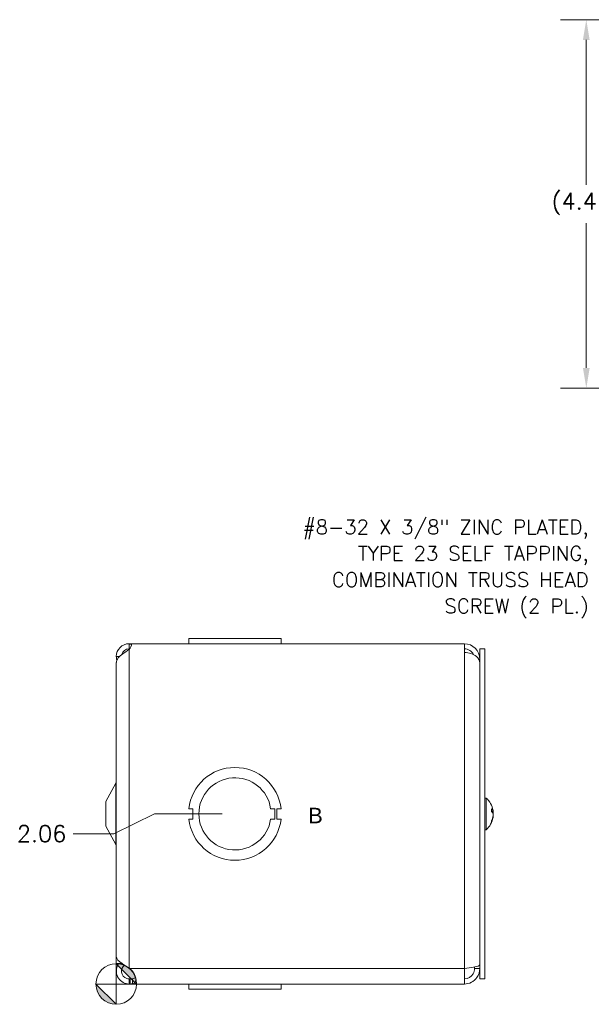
# Model space of a CAD drawing. Header units: inches. Extents: x 1.7 to 41, y 1.2 to 25.4.
# Tile 2 of 7: x 1.7 to 8.6, y 12.4 to 24.3. Entities that reach past the tile are written whole.
import ezdxf

# ---------------------------------------------------------------- set-up
doc = ezdxf.new("R2010")
doc.units = ezdxf.units.IN
doc.header["$LTSCALE"] = 2.5
doc.header["$MEASUREMENT"] = 0
for name, color, linetype, lineweight in [('Dimension (ANSI)', 7, 'Continuous', 5), ('Symbol (ANSI)', 7, 'Continuous', 5), ('Visible (ANSI)', 7, 'Continuous', 5), ('Visible Narrow (ANSI)', 7, 'Continuous', 5)]:
    doc.layers.add(name, color=color, linetype=linetype, lineweight=lineweight)
doc.styles.add('Note Text (ANSI)', font='tahoma.ttf')
doc.styles.add('ROMANS', font='RomanS.shx')
doc.dimstyles.new('Default (ANSI)', dxfattribs={"dimscale": 2.5, "dimtxt": 0.08, "dimasz": 0.098425, "dimexe": 0.125, "dimexo": 0.0625, "dimgap": 0.031496, "dimtad": 0, "dimtih": 1, "dimtoh": 1, "dimrnd": 1e-08, "dimzin": 0, "dimdsep": 46, "dimtxsty": 'ROMANS', "dimcen": 0.09, "dimdle": 0.393701, "dimclrd": 256, "dimclre": 256, "dimclrt": 256, "dimadec": 0, "dimazin": 0, "dimtfac": 1.25, "dimtofl": 0, "dimtmove": 0, "dimatfit": 3, "dimfxl": 0, "dimtolj": 1, "dimtzin": 0, "dimlwd": -1, "dimlwe": -1, "dimarcsym": 0})

# ---------------------------------------------------------------- blocks, each defined once
blk = doc.blocks.new('Origin Indicator Symbol1')
at = {"layer": 'Dimension (ANSI)'}
h = blk.add_hatch(color=256, dxfattribs=at)
edge = h.paths.add_edge_path(flags=0)
edge.add_line((1.1549, 5.1523), (1.2533, 5.0539))
edge.add_arc((1.1549, 5.0539), 0.0984, 0, 90)
h = blk.add_hatch(color=256, dxfattribs=at)
edge = h.paths.add_edge_path(flags=0)
edge.add_line((1.1549, 4.9555), (1.0564, 5.0539))
edge.add_arc((1.1549, 5.0539), 0.0984, 180, 270)
for p, q in [((1.1549, 5.1523), (1.2533, 5.0539)), ((1.1549, 4.9555), (1.0564, 5.0539))]:
    blk.add_line(p, q, dxfattribs=at)
at = {"layer": 'Dimension (ANSI)', "flags": 128}
for points in [[(1.1549, 5.0539), (1.1549, 5.1523)], [(1.1549, 5.0539), (1.0564, 5.0539)], [(1.1549, 5.0539), (1.2533, 5.0539)], [(1.1549, 5.0539), (1.1549, 4.9555)]]:
    blk.add_lwpolyline(points, dxfattribs=at)
at = {"layer": 'Dimension (ANSI)'}
blk.add_circle((1.1549, 5.0539), 0.0984, dxfattribs=at)
for start, end in [(0, 90), (180, 270)]:
    blk.add_arc((1.1549, 5.0539), 0.0984, start, end, dxfattribs=at)
for points in [[(1.1549, 5.0539), (1.2533, 5.0539), (1.1549, 5.1523), (1.1549, 5.0539)], [(1.1549, 5.0539), (1.1549, 5.1523), (1.1549, 4.9555), (1.1549, 5.0539)], [(1.1549, 5.0539), (1.1549, 4.9555), (1.0564, 5.0539), (1.1549, 5.0539)], [(1.1549, 5.0539), (1.0564, 5.0539), (1.1549, 5.0539)]]:
    blk.add_solid(points, dxfattribs=at)
blk = doc.blocks.new('*D12')
at = {"layer": 'Defpoints', "color": 0}
for p in [(4.325, 14.697), (2.365, 14.457), (2.887, 12.635)]:
    blk.add_point(p, dxfattribs=at)
at = {"layer": 'Dimension (ANSI)'}
for p, q in [((3.349, 14.697), (2.857, 14.457)), ((4.169, 14.697), (3.349, 14.697)), ((2.857, 14.457), (2.365, 14.457))]:
    blk.add_line(p, q, dxfattribs=at)
at = {"layer": 'Dimension (ANSI)', "insert": (1.982, 14.457), "char_height": 0.2, "attachment_point": 5, "style": 'ROMANS'}
blk.add_mtext('\\A1;2.06', dxfattribs=at)
blk = doc.blocks.new('*D14')
at = {"layer": 'Defpoints', "color": 0}
for p in [(11.698, 24.325), (8.584, 19.857), (11.511, 19.857)]:
    blk.add_point(p, dxfattribs=at)
at = {"layer": 'Dimension (ANSI)'}
for p, q in [((11.542, 24.325), (8.272, 24.325)), ((8.584, 24.079), (8.584, 22.322)), ((8.584, 20.103), (8.584, 21.86)), ((11.355, 19.857), (8.272, 19.857))]:
    blk.add_line(p, q, dxfattribs=at)
for points in [[(8.543, 24.079), (8.625, 24.079), (8.584, 24.325)], [(8.543, 20.103), (8.625, 20.103), (8.584, 19.857)]]:
    blk.add_solid(points, dxfattribs=at)
at = {"layer": 'Dimension (ANSI)', "insert": (8.584, 22.091), "char_height": 0.2, "attachment_point": 5, "style": 'ROMANS'}
blk.add_mtext('\\A1;(4.47)', dxfattribs=at)

msp = doc.modelspace()

# ---------------------------------------------------------------- linework, layer by layer
at = {"layer": 'Visible (ANSI)'}
for p, q in [((3.0434, 16.7597), (3.0724, 16.7597)), ((3.0434, 16.7597), (3.0434, 16.7556)), ((3.0434, 16.7556), (3.0723, 16.7556)), ((3.0434, 16.695), (3.0434, 16.7556)), ((3.0724, 16.7597), (7.1059, 16.7597)), ((3.7662, 16.8217), (4.8842, 16.8217)), ((3.7662, 16.7597), (3.7662, 16.8217)), ((3.7662, 16.8217), (3.7662, 16.8217)), ((3.7662, 16.7597), (3.7662, 16.8217)), ((4.8842, 16.7597), (4.8842, 16.8217)), ((7.1059, 16.6535), (7.1059, 16.7597)), ((3.048, 16.695), (3.0434, 16.695)), ((7.2929, 16.6972), (7.3549, 16.6972)), ((7.2929, 12.6972), (7.2929, 16.6972)), ((7.3549, 12.6972), (7.3549, 16.6972)), ((2.8872, 16.5097), (2.8872, 12.8847)), ((2.8877, 16.5097), (2.8872, 16.5097)), ((2.8877, 16.5322), (2.8877, 12.9678)), ((2.7622, 14.8472), (2.8799, 15.07)), ((2.7622, 14.8472), (2.7622, 14.5472)), ((7.3692, 14.8892), (7.3549, 14.8892)), ((7.3692, 14.8892), (7.3692, 14.5052)), ((3.8162, 14.7597), (3.7662, 14.7597)), ((3.8162, 14.6347), (3.8162, 14.7597)), ((4.7582, 14.7599), (4.8082, 14.7599)), ((4.8082, 14.7599), (4.8082, 14.6347)), ((4.8342, 14.7599), (4.8342, 14.6347)), ((4.8842, 14.7599), (4.8342, 14.7599)), ((7.4359, 14.7237), (7.4359, 14.7563)), ((7.4549, 14.7261), (7.4359, 14.7244)), ((3.7662, 14.6347), (3.8162, 14.6347)), ((4.8082, 14.6347), (4.7582, 14.6347)), ((4.8342, 14.6347), (4.8842, 14.6347)), ((7.4359, 14.601), (7.4359, 14.6155)), ((7.4549, 14.6684), (7.453, 14.6686)), ((2.7622, 14.5472), (2.8799, 14.3244)), ((7.3692, 14.5052), (7.3549, 14.5052)), ((2.9497, 12.8847), (2.8872, 12.8847)), ((2.9497, 12.8847), (2.9497, 12.8874)), ((3.0434, 12.8312), (3.055, 12.8217)), ((7.1059, 12.8217), (7.1059, 12.6347)), ((7.2309, 12.8217), (7.2309, 12.8423)), ((7.2309, 12.8217), (7.2929, 12.8217)), ((3.0434, 12.6967), (3.055, 12.6967)), ((3.0434, 12.6842), (3.0434, 12.6967)), ((3.0434, 12.6347), (3.0434, 12.6842)), ((3.055, 12.6842), (3.055, 12.6967)), ((3.055, 12.6347), (3.055, 12.6842)), ((7.2929, 12.6972), (7.3549, 12.6972)), ((3.055, 12.6347), (3.0434, 12.6347)), ((7.1059, 12.6347), (3.055, 12.6347)), ((3.7662, 12.6347), (3.7662, 12.5727)), ((4.8842, 12.5727), (3.7662, 12.5727)), ((4.8842, 12.6347), (4.8842, 12.5727)), ((4.8842, 12.6347), (4.8842, 12.5727)), ((4.8842, 12.5727), (4.8842, 12.5727))]:
    msp.add_line(p, q, dxfattribs=at)
for centre, radius, start, end in [((3.0434, 16.604), 0.1558, 90, 180), ((2.9744, 16.7597), 0.098, 314.7554, 0), ((7.1059, 16.5727), 0.187, 0, 90), ((3.0434, 16.604), 0.1557, 180, 196.17865), ((3.0434, 16.604), 0.0938, 90, 165.41259), ((7.1059, 16.5727), 0.125, 26.63501, 90), ((4.3252, 14.6972), 0.5625, 6.39402, 173.62399), ((2.8247, 15.0992), 0.0625, 332.1416, 0), ((4.3252, 14.6972), 0.4375, 8.23213, 351.77654), ((7.2029, 14.6972), 0.254, 9.60995, 49.10401), ((4.3252, 14.6972), 0.5625, 186.38273, 353.61269), ((7.2029, 14.6972), 0.254, 310.89599, 350.39005), ((2.8247, 14.2952), 0.0625, 0, 27.8584)]:
    msp.add_arc(centre, radius, start, end, dxfattribs=at)
for centre, major_axis, ratio, start_param, end_param in [((7.2033, 14.6932), (0.2527, 0.0249), 0.4566162, 0.0824484, 0.3670363), ((7.2033, 14.7014), (0.2528, -0.0242), 0.4062771, 0.1662762, 0.4508642), ((7.2033, 14.6993), (0.2495, -0.0476), 0.8853844, 0.2947809, 0.3301271), ((7.2033, 14.6954), (0.2483, 0.0533), 0.9095839, 6.2178468, 6.2435279), ((7.2033, 14.6931), (0.2528, 0.0242), 0.4062771, 6.091228, 6.1169091), ((7.2033, 14.6951), (0.2495, 0.0476), 0.8853844, 5.7038165, 5.9884044), ((7.2033, 14.6991), (0.2483, -0.0533), 0.9095839, 6.0639359, 6.3485238)]:
    msp.add_ellipse(centre, major_axis=major_axis, ratio=ratio, start_param=start_param, end_param=end_param, dxfattribs=at)
for points, knots in [([(3.041, 16.6885), (2.9894, 16.6553), (2.9391, 16.622), (2.9117, 16.5887), (2.8961, 16.5699), (2.8881, 16.551), (2.8881, 16.5322)], [0, 0, 0, 0, 0.9928546, 0.9928546, 0.9928546, 1.5550236, 1.5550236, 1.5550236, 1.5550236]), ([(7.1059, 16.6535), (7.1615, 16.6535), (7.2166, 16.6359), (7.2515, 16.607), (7.2781, 16.585), (7.2929, 16.5568), (7.2929, 16.5285)], [0, 0, 0, 0, 0.8921718, 0.8921718, 0.8921718, 1.5707963, 1.5707963, 1.5707963, 1.5707963]), ([(7.4352, 14.7578), (7.4352, 14.7578), (7.4352, 14.7578), (7.4356, 14.7573), (7.4359, 14.7568), (7.4359, 14.7563)], [0.0228816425, 0.0228816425, 0.0228816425, 0.0228816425, 0.02337727, 0.02337727, 0.0312130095, 0.0312130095, 0.0312130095, 0.0312130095]), ([(7.4543, 14.7338), (7.4545, 14.7323), (7.4547, 14.7308), (7.4549, 14.7285), (7.455, 14.7275), (7.455, 14.7263), (7.455, 14.726), (7.4547, 14.7261), (7.4546, 14.7265), (7.4543, 14.7273), (7.4543, 14.7274), (7.4543, 14.7275)], [0, 0, 0, 0, 0.012558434, 0.012558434, 0.025116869, 0.025116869, 0.037659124, 0.037659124, 0.050201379, 0.050201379, 0.052067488, 0.052067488, 0.052067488, 0.052067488]), ([(7.4543, 14.6999), (7.4545, 14.7006), (7.4547, 14.7017), (7.4549, 14.7042), (7.455, 14.7057), (7.455, 14.7088), (7.455, 14.7106), (7.4547, 14.714), (7.4546, 14.7158), (7.4543, 14.7175), (7.4543, 14.7177), (7.4543, 14.7179)], [0, 0, 0, 0, 0.012558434, 0.012558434, 0.025116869, 0.025116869, 0.037659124, 0.037659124, 0.050201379, 0.050201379, 0.052067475, 0.052067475, 0.052067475, 0.052067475]), ([(7.4543, 14.6945), (7.4545, 14.6939), (7.4547, 14.6928), (7.4549, 14.6903), (7.455, 14.6888), (7.455, 14.6857), (7.455, 14.6839), (7.4547, 14.6804), (7.4546, 14.6787), (7.4543, 14.677), (7.4543, 14.6768), (7.4543, 14.6765)], [0, 0, 0, 0, 0.012558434, 0.012558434, 0.025116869, 0.025116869, 0.037659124, 0.037659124, 0.050201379, 0.050201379, 0.052067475, 0.052067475, 0.052067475, 0.052067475]), ([(7.4546, 14.726), (7.4547, 14.7253), (7.4547, 14.7247), (7.4549, 14.7224), (7.455, 14.7209), (7.455, 14.7185), (7.455, 14.7174), (7.4548, 14.7162), (7.4547, 14.7159), (7.4546, 14.7157)], [0.007393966, 0.007393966, 0.007393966, 0.007393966, 0.012558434, 0.012558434, 0.025116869, 0.025116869, 0.037659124, 0.037659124, 0.045963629, 0.045963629, 0.045963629, 0.045963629]), ([(7.4359, 14.601), (7.4359, 14.6001), (7.4356, 14.599), (7.4352, 14.5981), (7.4352, 14.598), (7.4352, 14.598)], [0.0931299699, 0.0931299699, 0.0931299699, 0.0931299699, 0.1009657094, 0.1009657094, 0.101461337, 0.101461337, 0.101461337, 0.101461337]), ([(7.4543, 14.6607), (7.4545, 14.6622), (7.4547, 14.6636), (7.4549, 14.666), (7.455, 14.667), (7.455, 14.6681), (7.455, 14.6684), (7.4549, 14.6684)], [0, 0, 0, 0, 0.01255561, 0.01255561, 0.02511122, 0.02511122, 0.036764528, 0.036764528, 0.036764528, 0.036764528]), ([(7.4546, 14.6788), (7.4546, 14.6786), (7.4547, 14.6784), (7.4549, 14.6774), (7.455, 14.6765), (7.455, 14.6742), (7.455, 14.6728), (7.4548, 14.6703), (7.4547, 14.6694), (7.4546, 14.6684)], [0.006043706, 0.006043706, 0.006043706, 0.006043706, 0.012558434, 0.012558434, 0.025116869, 0.025116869, 0.037659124, 0.037659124, 0.044601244, 0.044601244, 0.044601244, 0.044601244]), ([(2.8877, 12.9678), (2.8877, 12.939), (2.9151, 12.9103), (2.9582, 12.8815), (2.9834, 12.8648), (3.0134, 12.848), (3.0434, 12.8312)], [0.9936926, 0.9936926, 0.9936926, 0.9936926, 1.9857092, 1.9857092, 1.9857092, 2.5644889, 2.5644889, 2.5644889, 2.5644889]), ([(3.0434, 12.6347), (2.9919, 12.6347), (2.9411, 12.6622), (2.913, 12.7054), (2.8848, 12.7486), (2.8801, 12.8061), (2.9009, 12.8533), (2.9058, 12.8644), (2.9121, 12.875), (2.9195, 12.8847)], [0, 0, 0, 0, 0.9928546, 0.9928546, 0.9928546, 1.9857092, 1.9857092, 1.9857092, 2.2207336, 2.2207336, 2.2207336, 2.2207336]), ([(2.9856, 12.8643), (2.9603, 12.8441), (2.9462, 12.8102), (2.9505, 12.778), (2.9552, 12.7431), (2.9813, 12.712), (3.0148, 12.7012), (3.0241, 12.6983), (3.0337, 12.6967), (3.0434, 12.6967)], [0.0875155, 0.0875155, 0.0875155, 0.0875155, 1.1271971, 1.1271971, 1.1271971, 2.2543942, 2.2543942, 2.2543942, 2.5644889, 2.5644889, 2.5644889, 2.5644889]), ([(3.083, 12.7908), (3.104, 12.7678), (3.1182, 12.7345), (3.1222, 12.706), (3.1262, 12.6775), (3.1199, 12.6559), (3.105, 12.6456), (3.099, 12.6414), (3.0915, 12.6389), (3.083, 12.6373)], [1.3704549, 1.3704549, 1.3704549, 1.3704549, 2.1081061, 2.1081061, 2.1081061, 2.8428948, 2.8428948, 2.8428948, 3.1415927, 3.1415927, 3.1415927, 3.1415927]), ([(7.2929, 12.8659), (7.2929, 12.857), (7.263, 12.8481), (7.2149, 12.8392), (7.1834, 12.8334), (7.1447, 12.8276), (7.1059, 12.8217)], [0, 0, 0, 0, 0.9484889, 0.9484889, 0.9484889, 1.5707963, 1.5707963, 1.5707963, 1.5707963]), ([(7.1059, 12.6347), (7.1651, 12.6347), (7.2234, 12.6647), (7.2579, 12.7127), (7.2805, 12.7443), (7.2929, 12.783), (7.2929, 12.8217)], [0, 0, 0, 0, 0.9484889, 0.9484889, 0.9484889, 1.5707963, 1.5707963, 1.5707963, 1.5707963]), ([(7.1059, 12.6967), (7.1496, 12.6967), (7.1925, 12.7215), (7.2143, 12.7594), (7.2251, 12.7783), (7.2309, 12.8), (7.2309, 12.8217)], [0, 0, 0, 0, 1.0489751, 1.0489751, 1.0489751, 1.5707963, 1.5707963, 1.5707963, 1.5707963])]:
    msp.add_open_spline(points, degree=3, knots=knots, dxfattribs=at)
for points in [[(3.0434, 16.6901), (3.0426, 16.6896), (3.0418, 16.6891), (3.041, 16.6885)], [(3.055, 12.8217), (3.0644, 12.8114), (3.0737, 12.801), (3.083, 12.7908)], [(3.055, 12.6967), (3.0644, 12.6967), (3.0737, 12.6973), (3.083, 12.6985)], [(3.083, 12.6985), (3.1011, 12.7007), (3.1142, 12.7068), (3.12, 12.718)], [(3.083, 12.6373), (3.0737, 12.6356), (3.0644, 12.6347), (3.055, 12.6347)]]:
    msp.add_open_spline(points, degree=3, dxfattribs=at)
at = {"layer": 'Visible Narrow (ANSI)'}
for p, q in [((2.9257, 16.604), (2.8877, 16.604)), ((3.0434, 12.8312), (3.0434, 16.6901)), ((7.1059, 12.8217), (7.1059, 16.6535)), ((7.2929, 16.5727), (7.2809, 16.5727)), ((2.8799, 15.07), (2.8799, 14.3244)), ((7.4352, 14.7244), (7.4352, 14.7578)), ((7.4543, 14.7275), (7.4359, 14.726)), ((7.4543, 14.7179), (7.4405, 14.7185)), ((7.4543, 14.6999), (7.4524, 14.6998)), ((7.4352, 14.598), (7.4352, 14.6141)), ((7.4543, 14.6607), (7.4514, 14.6608)), ((3.055, 12.8217), (7.1059, 12.8217)), ((3.083, 12.6373), (3.083, 12.6985))]:
    msp.add_line(p, q, dxfattribs=at)

# ---------------------------------------------------------------- block references
at = {"layer": 'Dimension (ANSI)', "xscale": 2.5, "yscale": 2.5, "zscale": 2.5}
msp.add_blockref('Origin Indicator Symbol1', (0, 0), dxfattribs=at)

# ---------------------------------------------------------------- texts
at = {"layer": 'Symbol (ANSI)', "insert": (8.6121, 17.666), "char_height": 0.175, "width": 4.116274, "attachment_point": 6, "line_spacing_factor": 1.093904, "style": 'ROMANS'}
msp.add_mtext('{\\fRomanS|b0|i0;\\H0.1750;#8-32 X 3/8" ZINC PLATED,\\PTYPE 23 SELF TAPPING,\\PCOMBINATION TRUSS HEAD\\PSCREW (2 PL.)}', dxfattribs=at)
at = {"layer": 'Symbol (ANSI)', "insert": (5.215, 14.6773), "char_height": 0.1875, "width": 0.507715, "attachment_point": 4, "style": 'Note Text (ANSI)'}
msp.add_mtext('\\fArial|b0|i0;\\H0.1875;B', dxfattribs=at)

# ---------------------------------------------------------------- dimensions: what is measured, and where the dimension line sits
at = {"layer": 'Dimension (ANSI)'}
dim = msp.add_linear_dim(base=(8.5842, 19.8571), p1=(11.6983, 24.3249), p2=(11.5108, 19.8571), angle=90, text='(<>)', dimstyle='Default (ANSI)', override={"dimgap": 0.031496, "dimdec": 2, "dimtol": 0, "dimlim": 0, "dimtp": 0, "dimtm": 0, "dimtdec": 2, "dimatfit": 1}, dxfattribs=at)
dim.commit()
dim.dimension.update_dxf_attribs({"geometry": '*D14', "text_midpoint": (8.5842, 22.091), "dimtype": 160})
dim = msp.add_ordinate_dim(feature_location=(4.3252, 14.6972), offset=(-1.9602, -0.2402), dtype=0, origin=(2.8872, 12.6347), dimstyle='Default (ANSI)', override={"dimtad": 0, "dimdec": 2, "dimtp": 0, "dimtm": 0, "dimtdec": 2}, dxfattribs=at)
dim.commit()
dim.dimension.update_dxf_attribs({"geometry": '*D12', "text_midpoint": (1.9815, 14.4571)})

doc.saveas('drawing.dxf')
